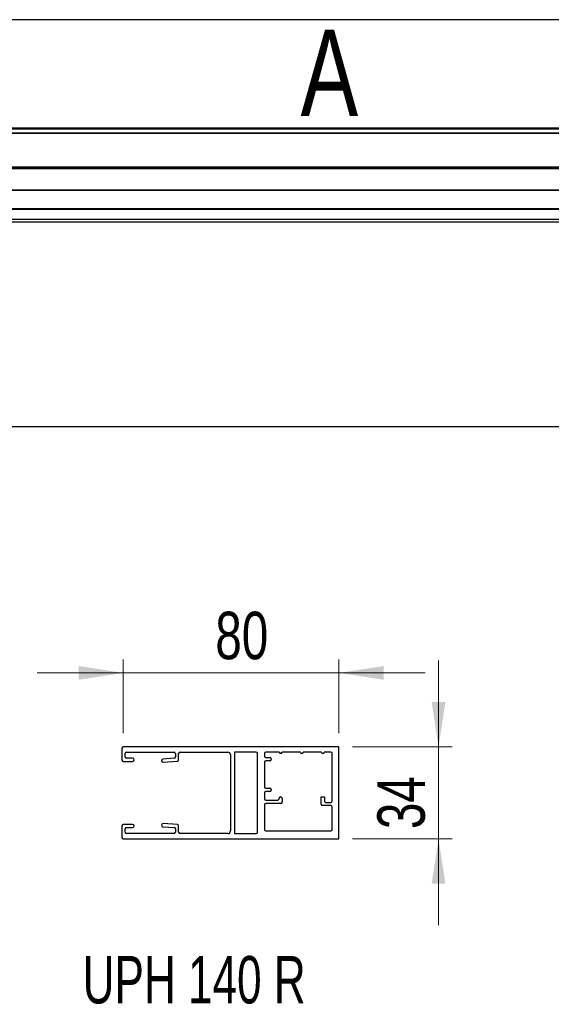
# Model space of a CAD drawing. Header units: millimetres. Extents: x 24 to 749, y 4 to 419.
# Tile 2 of 24: x 74 to 113, y 32 to 105. Entities that reach past the tile are written whole.
import ezdxf

# ---------------------------------------------------------------- set-up
doc = ezdxf.new("R2010")
doc.units = ezdxf.units.MM
doc.styles.add('SLDTEXTSTYLE1', font='TXT', dxfattribs={"width": 0.75})
doc.styles.add('SLDTEXTSTYLE2', font='TXT', dxfattribs={"width": 0.694444})
doc.dimstyles.new('SLDDIMSTYLE0', dxfattribs={"dimtxt": 3.5, "dimasz": 3.302, "dimexe": 0, "dimexo": 0.0625, "dimgap": 0.875, "dimtad": 1, "dimlfac": 5, "dimrnd": 1e-09, "dimzin": 12, "dimdsep": 46, "dimtxsty": 'SLDTEXTSTYLE1', "dimsah": 1, "dimcen": 0.09, "dimadec": 0, "dimazin": 3, "dimtfac": 1, "dimtmove": 0, "dimatfit": 0, "dimfxl": 0, "dimfrac": 2, "dimtolj": 1, "dimtzin": 12, "dimarcsym": 0})

# ---------------------------------------------------------------- blocks, each defined once
blk = doc.blocks.new('_D_2')
at = {"color": 7, "linetype": 'Continuous', "lineweight": 18}
for p, q in [((104.811, 50.978), (104.811, 57.328)), ((98.471, 50.978), (105.811, 50.978)), ((104.811, 44.178), (104.811, 50.978)), ((98.471, 44.178), (105.811, 44.178)), ((104.811, 44.178), (104.811, 37.828))]:
    blk.add_line(p, q, dxfattribs=at)
for points in [[(104.811, 50.978), (105.319, 54.28), (104.303, 54.28)], [(104.811, 44.178), (104.303, 40.876), (105.319, 40.876)]]:
    blk.add_solid(points, dxfattribs=at)
at = {"color": 7, "linetype": 'Continuous', "lineweight": 18, "insert": (100.299, 44.909), "char_height": 3.5, "attachment_point": 1, "rotation": 90, "style": 'SLDTEXTSTYLE1'}
blk.add_mtext('34', dxfattribs=at)
blk = doc.blocks.new('_D_3')
at = {"color": 7, "linetype": 'Continuous', "lineweight": 18}
for p, q in [((81.571, 51.978), (81.571, 57.425)), ((97.471, 51.978), (97.471, 57.425)), ((81.571, 56.425), (75.221, 56.425)), ((97.471, 56.425), (81.571, 56.425)), ((97.471, 56.425), (103.821, 56.425))]:
    blk.add_line(p, q, dxfattribs=at)
for points in [[(81.571, 56.425), (78.269, 56.933), (78.269, 55.917)], [(97.471, 56.425), (100.773, 55.917), (100.773, 56.933)]]:
    blk.add_solid(points, dxfattribs=at)
at = {"color": 7, "linetype": 'Continuous', "lineweight": 18, "insert": (88.353, 60.936), "char_height": 3.5, "attachment_point": 1, "style": 'SLDTEXTSTYLE1'}
blk.add_mtext('80', dxfattribs=at)

msp = doc.modelspace()

# ---------------------------------------------------------------- linework, layer by layer
at = {"color": 7, "linetype": 'Continuous', "lineweight": 25}
for p, q in [((152.3084, 104.5902), (27.3084, 104.5902)), ((141.4762, 96.5886), (36.7262, 96.5886)), ((142.1137, 96.5293), (37.1137, 96.5293)), ((142.1137, 96.5251), (37.1137, 96.5251)), ((142.1137, 96.2182), (37.1137, 96.2181)), ((142.1137, 96.1863), (37.1137, 96.1863)), ((142.1137, 93.7265), (37.1137, 93.7265)), ((142.1137, 93.6311), (37.1137, 93.6311)), ((37.1137, 93.6277), (142.1137, 93.6277)), ((142.1137, 92.0311), (37.1137, 92.0311)), ((37.1137, 92.0225), (142.1137, 92.0225)), ((142.1137, 90.6327), (37.1137, 90.6327)), ((37.1137, 90.629), (142.1137, 90.629)), ((37.1137, 89.8826), (142.1137, 89.8826)), ((37.1137, 89.6939), (142.1137, 89.6939)), ((27.3084, 74.5902), (152.3084, 74.5902)), ((81.471, 50.8782), (81.471, 49.9982)), ((97.471, 50.9782), (81.571, 50.9782)), ((97.471, 44.1782), (97.471, 50.9782)), ((81.711, 50.2382), (81.711, 50.4782)), ((81.811, 50.5782), (85.311, 50.5782)), ((82.251, 50.1382), (81.811, 50.1382)), ((85.318, 50.1317), (84.4949, 50.0742)), ((85.411, 50.4782), (85.411, 50.2315)), ((85.651, 50.0077), (85.651, 50.4782)), ((85.751, 50.5782), (89.271, 50.5782)), ((89.471, 50.3782), (89.471, 44.7782)), ((91.371, 50.5782), (89.771, 50.5782)), ((89.771, 50.5782), (89.771, 44.5782)), ((91.471, 44.6782), (91.471, 50.4782)), ((91.971, 50.4782), (91.971, 50.2782)), ((93.071, 50.5782), (92.071, 50.5782)), ((92.071, 50.1782), (92.371, 50.1782)), ((94.631, 50.5782), (93.271, 50.5782)), ((96.171, 50.5782), (94.831, 50.5782)), ((96.871, 50.5782), (96.371, 50.5782)), ((96.971, 46.9782), (96.971, 50.4782)), ((81.571, 49.8982), (82.251, 49.8982)), ((84.511, 49.8347), (85.558, 49.9079)), ((91.971, 49.8382), (91.971, 48.0182)), ((92.371, 49.9382), (92.071, 49.9382)), ((92.471, 50.0782), (92.471, 50.0382)), ((92.071, 47.9182), (92.371, 47.9182)), ((91.971, 47.5782), (91.971, 47.1382)), ((92.371, 47.6782), (92.071, 47.6782)), ((92.471, 47.8182), (92.471, 47.7782)), ((96.151, 46.7382), (96.151, 47.2782)), ((96.151, 47.2782), (96.391, 47.2782)), ((96.391, 47.2782), (96.391, 46.9782)), ((91.971, 46.6982), (91.971, 44.8782)), ((92.071, 47.0382), (92.951, 47.0382)), ((93.191, 46.7982), (92.071, 46.7982)), ((93.051, 47.1382), (93.051, 47.1582)), ((93.291, 47.1582), (93.291, 46.8982)), ((96.871, 46.6382), (96.251, 46.6382)), ((96.491, 46.8782), (96.871, 46.8782)), ((96.971, 44.8782), (96.971, 46.5382)), ((81.471, 45.1582), (81.471, 44.2782)), ((82.251, 45.2582), (81.571, 45.2582)), ((81.811, 45.0182), (82.251, 45.0182)), ((84.4949, 45.0823), (85.318, 45.0247)), ((85.558, 45.2485), (84.511, 45.3217)), ((85.651, 44.6782), (85.651, 45.1488)), ((81.711, 44.6782), (81.711, 44.9182)), ((85.311, 44.5782), (81.811, 44.5782)), ((85.411, 44.925), (85.411, 44.6782)), ((89.271, 44.5782), (85.751, 44.5782)), ((89.771, 44.5782), (91.371, 44.5782)), ((92.071, 44.7782), (96.871, 44.7782)), ((81.571, 44.1782), (97.471, 44.1782))]:
    msp.add_line(p, q, dxfattribs=at)
for centre, radius, start, end in [((81.571, 50.8782), 0.1, 90, 180), ((81.811, 50.4782), 0.1, 90, 180), ((81.811, 50.2382), 0.1, 180, 270), ((82.251, 50.0182), 0.12, 270, 90), ((85.311, 50.4782), 0.1, 0, 90), ((85.311, 50.2315), 0.1, 274, 360), ((85.751, 50.4782), 0.1, 90, 180), ((89.271, 50.3782), 0.2, 0, 90), ((91.371, 50.4782), 0.1, 360, 90), ((92.071, 50.4782), 0.1, 90, 180), ((92.071, 50.2782), 0.1, 180, 270), ((92.371, 50.0782), 0.1, 0, 90), ((93.171, 50.5782), 0.1, 180, 0), ((94.731, 50.5782), 0.1, 180, 0), ((96.271, 50.5782), 0.1, 180, 0), ((96.871, 50.4782), 0.1, 360, 90), ((81.571, 49.9982), 0.1, 180, 270), ((84.5113, 49.955), 0.1203, 97.86026, 269.86026), ((85.551, 50.0077), 0.1, 274, 0), ((92.071, 49.8382), 0.1, 90, 180), ((92.371, 50.0382), 0.1, 270, 0), ((92.071, 48.0182), 0.1, 180, 270), ((92.371, 47.8182), 0.1, 0, 90), ((92.071, 47.5782), 0.1, 90, 180), ((92.371, 47.7782), 0.1, 270, 0), ((93.171, 47.1582), 0.12, 0, 180), ((92.071, 47.1382), 0.1, 180, 270), ((92.071, 46.6982), 0.1, 90, 180), ((92.951, 47.1382), 0.1, 270, 0), ((93.191, 46.8982), 0.1, 270, 0), ((96.251, 46.7382), 0.1, 180, 270), ((96.491, 46.9782), 0.1, 180, 270), ((96.871, 46.9782), 0.1, 270, 0), ((96.871, 46.5382), 0.1, 0, 90), ((81.571, 45.1582), 0.1, 90, 180), ((81.811, 44.9182), 0.1, 90, 180), ((82.251, 45.1382), 0.12, 270, 90), ((84.5113, 45.2015), 0.1203, 90.13974, 262.13974), ((85.311, 44.925), 0.1, 0, 86), ((85.551, 45.1488), 0.1, 360, 86), ((81.811, 44.6782), 0.1, 180, 270), ((85.311, 44.6782), 0.1, 270, 0), ((85.751, 44.6782), 0.1, 180, 270), ((89.271, 44.7782), 0.2, 270, 0), ((91.371, 44.6782), 0.1, 270, 0), ((92.071, 44.8782), 0.1, 180, 270), ((96.871, 44.8782), 0.1, 270, 0), ((81.571, 44.2782), 0.1, 180, 270)]:
    msp.add_arc(centre, radius, start, end, dxfattribs=at)

# ---------------------------------------------------------------- texts
at = {"color": 7, "linetype": 'Continuous', "insert": (94.6375, 103.843), "char_height": 6.35, "attachment_point": 1, "style": 'SLDTEXTSTYLE1'}
msp.add_mtext('A', dxfattribs=at)
at = {"color": 7, "linetype": 'Continuous', "lineweight": 0, "insert": (78.5763, 35.5503), "char_height": 3.5, "attachment_point": 1, "style": 'SLDTEXTSTYLE2'}
msp.add_mtext('UPH 140 R', dxfattribs=at)

# ---------------------------------------------------------------- dimensions: what is measured, and where the dimension line sits
at = {"color": 7, "linetype": 'Continuous', "lineweight": 18}
dim = msp.add_linear_dim(base=(81.571, 56.4246), p1=(97.471, 50.9782), p2=(81.571, 50.9782), text='80', dimstyle='SLDDIMSTYLE0', dxfattribs=at)
dim.commit()
dim.dimension.update_dxf_attribs({"geometry": '_D_3', "text_midpoint": (90.9395, 56.4246), "dimtype": 160})
dim = msp.add_linear_dim(base=(104.8105, 50.9782), p1=(97.471, 44.1782), p2=(97.471, 50.9782), angle=90, dimstyle='SLDDIMSTYLE0', dxfattribs=at)
dim.commit()
dim.dimension.update_dxf_attribs({"geometry": '_D_2', "text_midpoint": (104.8105, 47.4955), "dimtype": 160})

doc.saveas('drawing.dxf')
